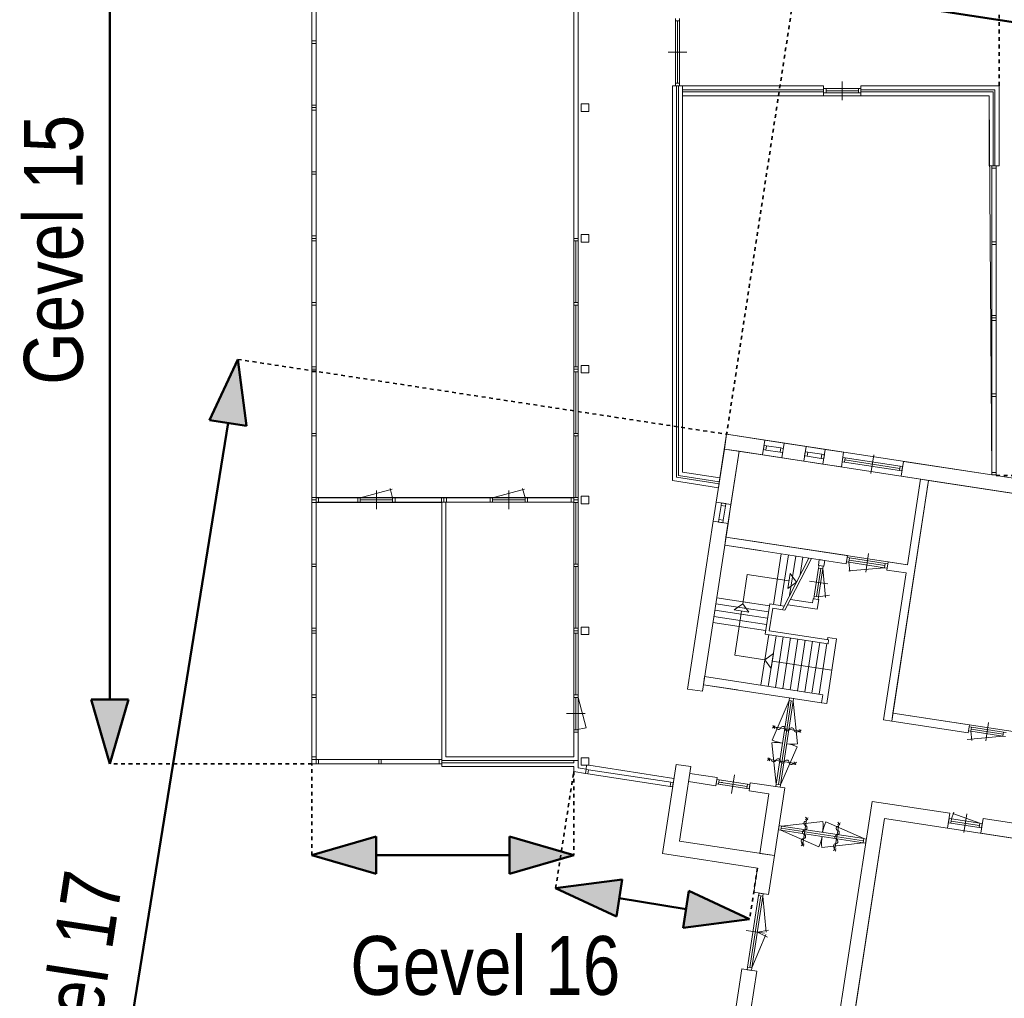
# Model space of a CAD drawing. Extents: x -59835 to 57885, y -767 to 224044.
# Tile 23 of 51: x 10225 to 36572, y 42924 to 69111. Entities that reach past the tile are written whole.
import ezdxf

# ---------------------------------------------------------------- set-up
doc = ezdxf.new("R2010")
doc.units = 0
doc.header["$MEASUREMENT"] = 0
doc.linetypes.add('DASHED', pattern=[200, 100, -100])
doc.layers.add('99 - SITUATIE', color=12, linetype='Continuous')

msp = doc.modelspace()

# ---------------------------------------------------------------- hatches: boundary and pattern name
at = {"layer": '99 - SITUATIE', "linetype": 'Continuous', "lineweight": 5}
for points in [[(16063, 60021.375), (15306.7051, 58395.4375), (16297.667, 58243.6562)], [(12635.4375, 49201.625), (13136.7197, 50923.3594), (12134.2012, 50923.2812)], [(18040.125, 46753), (19761.8555, 46251.7188), (19761.7828, 47254.2344)], [(25052.125, 46753), (23330.3945, 47254.2812), (23330.4668, 46251.7656)], [(24566.125, 45868.6875), (26190.4316, 45108.9062), (26344.3408, 46099.5469)], [(29757.0625, 45044.0625), (28132.7559, 45803.8438), (27978.8467, 44813.2031)]]:
    msp.add_hatch(color=7, dxfattribs=at).paths.add_polyline_path(points, flags=0)

# ---------------------------------------------------------------- linework, layer by layer
at = {"layer": '99 - SITUATIE', "color": 134, "linetype": 'DASHED', "lineweight": 35}
for points in [[(36432.125, 67344.4375), (36432.125, 120141.6875)], [(30969.375, 69946.25), (29141, 58017)], [(16063, 60021.375), (29141, 58017)], [(36354.5625, 56911.375), (48351.8125, 56911.375)], [(18040.125, 49201.625), (12635.4375, 49201.625)], [(18040.125, 46753), (18040.125, 49201.625)], [(24566.125, 45868.6875), (25052.125, 48995.375)], [(25052.125, 48995.375), (25052.125, 46753)], [(29965.875, 46406.25), (29757.0625, 45044.0625)]]:
    msp.add_lwpolyline(points, dxfattribs=at)
at = {"layer": '99 - SITUATIE', "color": 5, "linetype": 'Continuous', "lineweight": 5}
for points in [[(18154.125, 76648.625), (25052.125, 76648.625), (25052.125, 56325.625), (18154.125, 56325.625)], [(27962.125, 67074.4375), (36162.125, 67074.4375), (36240.125, 56931.4375), (29141, 58017), (28962.0625, 56849.5625), (27962.125, 57002.8125)], [(29475.75, 57561), (29124.125, 55266.875), (33977.5, 54523), (34329.125, 56817.1875)], [(34546.5625, 56783.8125), (39686.5, 55996.0625), (38732.125, 49768.75), (33592.125, 50556.5625)], [(18154.125, 56191.625), (21518.125, 56191.625), (21518.125, 49315.625), (18154.125, 49315.625)], [(21632.125, 49388.625), (25052.125, 49388.625), (25052.125, 56201.625), (21632.125, 56201.625)], [(33366.125, 47738.25), (40576.25, 46633.1875), (39191.5, 37598.1875), (31981.375, 38703.3125)]]:
    msp.add_lwpolyline(points, close=True, dxfattribs=at)
at = {"layer": '99 - SITUATIE', "color": 12, "linetype": 'Continuous', "lineweight": 50}
for points in [[(12635.4375, 50923.3125), (12635.4375, 74926.9375)], [(50983.9375, 66878.6875), (32671.1875, 69685.375)], [(16063, 60021.375), (15306.7051, 58395.4375)], [(16063, 60021.375), (16297.667, 58243.6562)], [(11373, 30872.375), (15802.1875, 58319.5625)], [(16297.667, 58243.6562), (15306.7041, 58395.4375)], [(12134.2012, 50923.2812), (13136.7197, 50923.3594)], [(12635.4375, 49201.625), (12134.2012, 50923.2812)], [(12635.4375, 49201.625), (13136.7197, 50923.3594)], [(18040.125, 46753), (19761.7828, 47254.2344)], [(19761.7828, 47254.2344), (19761.8555, 46251.7188)], [(25052.125, 46753), (23330.3945, 47254.2812)], [(23330.4668, 46251.7656), (23330.3945, 47254.2812)], [(18040.125, 46753), (19761.8555, 46251.7188)], [(19761.8125, 46753), (23330.4375, 46753)], [(25052.125, 46753), (23330.4668, 46251.7656)], [(24566.125, 45868.6875), (26344.3408, 46099.5469)], [(24566.125, 45868.6875), (26190.4316, 45108.9062)], [(26344.3408, 46099.5469), (26190.4316, 45108.9062)], [(26267.375, 45604.25), (28055.8125, 45308.5)], [(27978.8467, 44813.2031), (28132.7549, 45803.8438)], [(29757.0625, 45044.0625), (28132.7559, 45803.8438)], [(29757.0625, 45044.0625), (27978.8467, 44813.2031)]]:
    msp.add_lwpolyline(points, dxfattribs=at)
at = {"layer": '99 - SITUATIE', "color": 5, "linetype": 'Continuous', "lineweight": 5}
for points in [[(25052.125, 63258.625), (25052.125, 70358.625)], [(25166.125, 70358.625), (25166.125, 63258.625)], [(18040.125, 68542.125), (18040.125, 70191.625)], [(18154.125, 70191.625), (18154.125, 68542.125)], [(27770.625, 69144.4375), (27770.625, 69077.4375)], [(27770.625, 67411.4375), (27770.625, 69077.4375)], [(27884.625, 69077.4375), (27770.625, 69077.4375)], [(27827.625, 67411.4375), (27827.625, 69077.4375)], [(27884.625, 69077.4375), (27884.625, 69144.4375)], [(27884.625, 67411.4375), (27884.625, 69077.4375)], [(18040.125, 68542.125), (18040.125, 68475.125)], [(18154.125, 68542.125), (18040.125, 68542.125)], [(18154.125, 68475.125), (18154.125, 68542.125)], [(18040.125, 66825.625), (18040.125, 68475.125)], [(18154.125, 68475.125), (18040.125, 68475.125)], [(18154.125, 68475.125), (18154.125, 66825.625)], [(27577.625, 68244.4375), (28077.625, 68244.4375)], [(32234.125, 66959.4375), (32234.125, 67459.4375)], [(27692.125, 67344.4375), (27802.125, 67344.4375)], [(27692.125, 56776.125), (27692.125, 67344.4375)], [(27770.625, 67411.4375), (27770.625, 67344.4375)], [(27884.625, 67411.4375), (27770.625, 67411.4375)], [(27884.625, 67344.4375), (27770.625, 67344.4375)], [(27802.125, 67344.4375), (27802.125, 56868.5)], [(27852.125, 67344.4375), (27962.125, 67344.4375)], [(27852.125, 56910.4375), (27852.125, 67344.4375)], [(27884.625, 67344.4375), (27884.625, 67411.4375)], [(27962.125, 67344.4375), (31734.125, 67344.4375)], [(27962.125, 67234.4375), (27962.125, 67344.4375)], [(27962.125, 67344.4375), (27962.125, 57002.8125)], [(31734.125, 67234.4375), (27962.125, 67234.4375)], [(27962.125, 67184.4375), (27962.125, 67074.4375)], [(31734.125, 67184.4375), (27962.125, 67184.4375)], [(31734.125, 67344.4375), (31734.125, 67234.4375)], [(31801.125, 67266.4375), (31734.125, 67266.4375)], [(31734.125, 67266.4375), (31734.125, 67152.4375)], [(31734.125, 67074.4375), (31734.125, 67184.4375)], [(32667.125, 67266.4375), (31801.125, 67266.4375)], [(31801.125, 67266.4375), (31801.125, 67152.4375)], [(32667.125, 67209.4375), (31801.125, 67209.4375)], [(32734.125, 67266.4375), (32667.125, 67266.4375)], [(32667.125, 67266.4375), (32667.125, 67152.4375)], [(36432.125, 67344.4375), (32734.125, 67344.4375)], [(32734.125, 67344.4375), (32734.125, 67234.4375)], [(32734.125, 67266.4375), (32734.125, 67152.4375)], [(32734.125, 67234.4375), (36322.125, 67234.4375)], [(36272.125, 67184.4375), (32734.125, 67184.4375)], [(32734.125, 67184.4375), (32734.125, 67074.4375)], [(36272.125, 65201.9375), (36272.125, 67184.4375)], [(36322.125, 67234.4375), (36322.125, 65201.9375)], [(36432.125, 65201.9375), (36432.125, 67344.4375)], [(27962.125, 67074.4375), (31734.125, 67074.4375)], [(31734.125, 67152.4375), (31801.125, 67152.4375)], [(32667.125, 67152.4375), (31801.125, 67152.4375)], [(32667.125, 67152.4375), (32734.125, 67152.4375)], [(32734.125, 67074.4375), (36162.125, 67074.4375)], [(36162.125, 67074.4375), (36162.125, 65201.9375)], [(18040.125, 66825.625), (18040.125, 66758.625)], [(18154.125, 66825.625), (18040.125, 66825.625)], [(18040.125, 66758.625), (18040.125, 66691.625)], [(18154.125, 66758.625), (18040.125, 66758.625)], [(18040.125, 65042.125), (18040.125, 66691.625)], [(18154.125, 66691.625), (18040.125, 66691.625)], [(18154.125, 66758.625), (18154.125, 66825.625)], [(18154.125, 66691.625), (18154.125, 66758.625)], [(18154.125, 66691.625), (18154.125, 65042.125)], [(25452.125, 66858.625), (25252.125, 66858.625)], [(25252.125, 66858.625), (25252.125, 66658.625)], [(25252.125, 66658.625), (25452.125, 66658.625)], [(25452.125, 66658.625), (25452.125, 66858.625)], [(36162.125, 65201.9375), (36272.125, 65201.9375)], [(36240.125, 65201.9375), (36240.125, 65134.9375)], [(36354.125, 65201.9375), (36240.125, 65201.9375)], [(36240.125, 65134.9375), (36240.125, 63166.625)], [(36354.125, 65134.9375), (36240.125, 65134.9375)], [(36322.125, 65201.9375), (36432.125, 65201.9375)], [(36354.125, 65134.9375), (36354.125, 65201.9375)], [(36354.125, 65134.9375), (36354.125, 63166.625)], [(18040.125, 65042.125), (18040.125, 64975.125)], [(18154.125, 65042.125), (18040.125, 65042.125)], [(18040.125, 63325.625), (18040.125, 64975.125)], [(18154.125, 64975.125), (18040.125, 64975.125)], [(18154.125, 64975.125), (18154.125, 65042.125)], [(18154.125, 64975.125), (18154.125, 63325.625)], [(18040.125, 63325.625), (18040.125, 63258.625)], [(18154.125, 63325.625), (18040.125, 63325.625)], [(18040.125, 63258.625), (18040.125, 63191.625)], [(18154.125, 63258.625), (18040.125, 63258.625)], [(18154.125, 63258.625), (18154.125, 63325.625)], [(18154.125, 63191.625), (18154.125, 63258.625)], [(25166.125, 63258.625), (25052.125, 63258.625)], [(25052.125, 63258.625), (25052.125, 63191.625)], [(25166.125, 63191.625), (25166.125, 63258.625)], [(25452.125, 63358.625), (25252.125, 63358.625)], [(25252.125, 63358.625), (25252.125, 63158.625)], [(25452.125, 63158.625), (25452.125, 63358.625)], [(18040.125, 61542.125), (18040.125, 63191.625)], [(18154.125, 63191.625), (18040.125, 63191.625)], [(18154.125, 63191.625), (18154.125, 61542.125)], [(25052.125, 61542.125), (25052.125, 63191.625)], [(25166.125, 63191.625), (25052.125, 63191.625)], [(25109.125, 63191.625), (25109.125, 61542.125)], [(25166.125, 63191.625), (25166.125, 61542.125)], [(25252.125, 63158.625), (25452.125, 63158.625)], [(36240.125, 63166.625), (36240.125, 63099.625)], [(36354.125, 63166.625), (36240.125, 63166.625)], [(36240.125, 63099.625), (36240.125, 61198.3125)], [(36354.125, 63099.625), (36240.125, 63099.625)], [(36354.125, 63099.625), (36354.125, 63166.625)], [(36354.125, 63099.625), (36354.125, 61198.3125)], [(18040.125, 61542.125), (18040.125, 61475.125)], [(18154.125, 61542.125), (18040.125, 61542.125)], [(18040.125, 59825.625), (18040.125, 61475.125)], [(18154.125, 61475.125), (18040.125, 61475.125)], [(18154.125, 61475.125), (18154.125, 61542.125)], [(18154.125, 61475.125), (18154.125, 59825.625)], [(25052.125, 61542.125), (25052.125, 61475.125)], [(25166.125, 61542.125), (25052.125, 61542.125)], [(25052.125, 61475.125), (25052.125, 59825.625)], [(25166.125, 61475.125), (25052.125, 61475.125)], [(25109.125, 61475.125), (25109.125, 59825.625)], [(25166.125, 61475.125), (25166.125, 61542.125)], [(25166.125, 61475.125), (25166.125, 59825.625)], [(36240.125, 61198.3125), (36240.125, 61131.3125)], [(36354.125, 61198.3125), (36240.125, 61198.3125)], [(36354.125, 61131.3125), (36240.125, 61131.3125)], [(36240.125, 61131.3125), (36240.125, 61064.3125)], [(36354.125, 61131.3125), (36354.125, 61198.3125)], [(36354.125, 61064.3125), (36354.125, 61131.3125)], [(36240.125, 61064.3125), (36240.125, 59096)], [(36354.125, 61064.3125), (36240.125, 61064.3125)], [(36354.125, 61064.3125), (36354.125, 59096)], [(18040.125, 59825.625), (18040.125, 59758.625)], [(18154.125, 59825.625), (18040.125, 59825.625)], [(18154.125, 59758.625), (18154.125, 59825.625)], [(25052.125, 59825.625), (25052.125, 59758.625)], [(25166.125, 59825.625), (25052.125, 59825.625)], [(25166.125, 59758.625), (25166.125, 59825.625)], [(25452.125, 59858.625), (25252.125, 59858.625)], [(25252.125, 59858.625), (25252.125, 59658.625)], [(25452.125, 59658.625), (25452.125, 59858.625)], [(18040.125, 59758.625), (18040.125, 59691.625)], [(18154.125, 59758.625), (18040.125, 59758.625)], [(18040.125, 58042.125), (18040.125, 59691.625)], [(18154.125, 59691.625), (18040.125, 59691.625)], [(18154.125, 59691.625), (18154.125, 59758.625)], [(18154.125, 59691.625), (18154.125, 58042.125)], [(25052.125, 59758.625), (25052.125, 59691.625)], [(25166.125, 59758.625), (25052.125, 59758.625)], [(25052.125, 58042.125), (25052.125, 59691.625)], [(25166.125, 59691.625), (25052.125, 59691.625)], [(25109.125, 59691.625), (25109.125, 58042.125)], [(25166.125, 59691.625), (25166.125, 59758.625)], [(25166.125, 59691.625), (25166.125, 58042.125)], [(25252.125, 59658.625), (25452.125, 59658.625)], [(36240.125, 59096), (36240.125, 59029)], [(36354.125, 59096), (36240.125, 59096)], [(36240.125, 59029), (36240.125, 56998.4375)], [(36354.125, 59029), (36240.125, 59029)], [(36354.125, 59029), (36354.125, 59096)], [(36354.125, 59029), (36354.125, 56998.4375)], [(18040.125, 58042.125), (18040.125, 57975.125)], [(18154.125, 58042.125), (18040.125, 58042.125)], [(18040.125, 56325.625), (18040.125, 57975.125)], [(18154.125, 57975.125), (18040.125, 57975.125)], [(18154.125, 57975.125), (18154.125, 58042.125)], [(18154.125, 57975.125), (18154.125, 56325.625)], [(25052.125, 58042.125), (25052.125, 57975.125)], [(25166.125, 58042.125), (25052.125, 58042.125)], [(25052.125, 56325.625), (25052.125, 57975.125)], [(25166.125, 57975.125), (25052.125, 57975.125)], [(25109.125, 57975.125), (25109.125, 56325.625)], [(25166.125, 57975.125), (25166.125, 58042.125)], [(25166.125, 57975.125), (25166.125, 56325.625)], [(29080.375, 57621.625), (29141, 58017)], [(29141, 58017), (30165.875, 57859.9375)], [(30165.875, 57859.9375), (30105.3125, 57464.5625)], [(30144.25, 57718.5625), (30127, 57605.875)], [(30210.5, 57708.4375), (30144.25, 57718.5625)], [(30679.875, 57781.125), (30165.875, 57859.9375)], [(30210.5, 57708.4375), (30193.1875, 57595.75)], [(30592, 57649.9375), (30210.5, 57708.4375)], [(30679.875, 57781.125), (30619.3125, 57385.75)], [(31266, 57691.3125), (30679.875, 57781.125)], [(28862.875, 56202.25), (29080.375, 57621.625)], [(29080.375, 57621.625), (29475.75, 57561)], [(30105.3125, 57464.5625), (29080.375, 57621.625)], [(29475.75, 57561), (29258.25, 56141.625)], [(30619.3125, 57385.75), (30105.3125, 57464.5625)], [(30127, 57605.875), (30193.1875, 57595.75)], [(30574.75, 57537.25), (30193.1875, 57595.75)], [(30592, 57649.9375), (30574.75, 57537.25)], [(30574.75, 57537.25), (30641, 57527.125)], [(30658.25, 57639.8125), (30592, 57649.9375)], [(30658.25, 57639.8125), (30641, 57527.125)], [(31205.375, 57295.9375), (31266, 57691.3125)], [(31244.375, 57549.9375), (31227.0625, 57437.25)], [(31227.0625, 57437.25), (31293.25, 57427.125)], [(31310.5625, 57539.8125), (31244.375, 57549.9375)], [(31780, 57612.5), (31266, 57691.3125)], [(31310.5625, 57539.8125), (31293.25, 57427.125)], [(31692.125, 57481.3125), (31310.5625, 57539.8125)], [(31692.125, 57481.3125), (31674.875, 57368.625)], [(31758.3125, 57471.1875), (31692.125, 57481.3125)], [(31780, 57612.5), (31719.375, 57217.125)], [(31758.3125, 57471.1875), (31741.0625, 57358.5)], [(32271.625, 57537.1875), (31780, 57612.5)], [(32211.0625, 57141.8125), (32271.625, 57537.1875)], [(33002.5, 56969.875), (33078.25, 57464.125)], [(36240.125, 57547.9375), (36240.125, 56998.4375)], [(36354.125, 57547.9375), (36354.125, 56998.4375)], [(30619.3125, 57385.75), (31205.375, 57295.9375)], [(31719.375, 57217.125), (31205.375, 57295.9375)], [(31674.875, 57368.625), (31293.25, 57427.125)], [(31674.875, 57368.625), (31741.0625, 57358.5)], [(31719.375, 57217.125), (32211.0625, 57141.8125)], [(32250, 57395.8125), (32232.75, 57283.125)], [(32232.75, 57283.125), (32298.9375, 57273)], [(32316.25, 57385.6875), (32250, 57395.8125)], [(32316.25, 57385.6875), (32298.9375, 57273)], [(33764.5625, 57048.375), (32298.9375, 57273)], [(33773.1875, 57104.6875), (32307.5625, 57329.3125)], [(33781.8125, 57161.0625), (32316.25, 57385.6875)], [(33869.75, 57292.25), (33809.125, 56896.875)], [(36240.125, 56931.4375), (33869.75, 57292.25)], [(28945.375, 56740.8125), (27852.125, 56910.4375)], [(27962.125, 57002.8125), (28962.0625, 56849.5625)], [(33781.8125, 57161.0625), (33764.5625, 57048.375)], [(33764.5625, 57048.375), (33830.75, 57038.1875)], [(33848, 57150.875), (33781.8125, 57161.0625)], [(33848, 57150.875), (33830.75, 57038.1875)], [(36240.125, 56998.4375), (36240.125, 56931.4375)], [(36354.125, 56998.4375), (36240.125, 56998.4375)], [(36354.125, 56931.4375), (36240.125, 56931.4375)], [(36354.125, 56931.4375), (36354.125, 56998.4375)], [(36354.5625, 56911.375), (36354.125, 56931.4375)], [(37434.875, 56745.8125), (36354.5625, 56911.375)], [(28921.125, 56582.6875), (27692.125, 56776.125)], [(27802.125, 56868.5), (28937.8125, 56691.4375)], [(28937.8125, 56691.4375), (28921.125, 56582.6875)], [(28962.0625, 56849.5625), (28945.375, 56740.8125)], [(33558.75, 50339.0625), (34546.5625, 56783.8125)], [(33809.125, 56896.875), (37374.3125, 56350.4375)], [(34329.125, 56817.1875), (33977.5, 54523)], [(34329.125, 56817.1875), (34293.8125, 56587.0625)], [(34546.5625, 56783.8125), (34329.125, 56817.1875)], [(34511.3125, 56553.8125), (34546.5625, 56783.8125)], [(19336.625, 56315.625), (20192, 56544.8125)], [(19769.625, 56008.625), (19769.625, 56508.625)], [(20202.625, 56315.625), (20136.75, 56561.6875)], [(22880.625, 56315.625), (23736, 56544.8125)], [(23313.625, 56008.625), (23313.625, 56508.625)], [(23746.625, 56315.625), (23680.75, 56561.6875)], [(18040.125, 56325.625), (18040.125, 56258.625)], [(18154.125, 56325.625), (18040.125, 56325.625)], [(18040.125, 56258.625), (18040.125, 56191.625)], [(18154.125, 56258.625), (18040.125, 56258.625)], [(18040.125, 54542.125), (18040.125, 56191.625)], [(18154.125, 56191.625), (18040.125, 56191.625)], [(18154.125, 56258.625), (18154.125, 56325.625)], [(19269.625, 56315.625), (18154.125, 56315.625)], [(18221.125, 56315.625), (18154.125, 56315.625)], [(18154.125, 56315.625), (18154.125, 56201.625)], [(18154.125, 56191.625), (18154.125, 56258.625)], [(19269.625, 56201.625), (18154.125, 56201.625)], [(18154.125, 56201.625), (18221.125, 56201.625)], [(18154.125, 56191.625), (18154.125, 54542.125)], [(18221.125, 56315.625), (18221.125, 56201.625)], [(19336.625, 56315.625), (19269.625, 56315.625)], [(19269.625, 56315.625), (19269.625, 56201.625)], [(19269.625, 56201.625), (19336.625, 56201.625)], [(20202.625, 56315.625), (19336.625, 56315.625)], [(19336.625, 56315.625), (19336.625, 56201.625)], [(20202.625, 56258.625), (19336.625, 56258.625)], [(20202.625, 56201.625), (19336.625, 56201.625)], [(20269.625, 56315.625), (20202.625, 56315.625)], [(20202.625, 56315.625), (20202.625, 56201.625)], [(20202.625, 56201.625), (20269.625, 56201.625)], [(21508.125, 56315.625), (20269.625, 56315.625)], [(20269.625, 56315.625), (20269.625, 56201.625)], [(21508.125, 56201.625), (20269.625, 56201.625)], [(21575.125, 56315.625), (21508.125, 56315.625)], [(21508.125, 56315.625), (21508.125, 56201.625)], [(21508.125, 56201.625), (21575.125, 56201.625)], [(21518.125, 56201.625), (21518.125, 49388.625)], [(21632.125, 56201.625), (21518.125, 56201.625)], [(21642.125, 56315.625), (21575.125, 56315.625)], [(21575.125, 56315.625), (21575.125, 56201.625)], [(21575.125, 56201.625), (21642.125, 56201.625)], [(22813.625, 56201.625), (21632.125, 56201.625)], [(21632.125, 49388.625), (21632.125, 56201.625)], [(22813.625, 56315.625), (21642.125, 56315.625)], [(21642.125, 56315.625), (21642.125, 56201.625)], [(22880.625, 56315.625), (22813.625, 56315.625)], [(22813.625, 56315.625), (22813.625, 56201.625)], [(22813.625, 56201.625), (22880.625, 56201.625)], [(23746.625, 56315.625), (22880.625, 56315.625)], [(22880.625, 56315.625), (22880.625, 56201.625)], [(23746.625, 56258.625), (22880.625, 56258.625)], [(23746.625, 56201.625), (22880.625, 56201.625)], [(23813.625, 56315.625), (23746.625, 56315.625)], [(23746.625, 56315.625), (23746.625, 56201.625)], [(23746.625, 56201.625), (23813.625, 56201.625)], [(24985.125, 56315.625), (23813.625, 56315.625)], [(23813.625, 56315.625), (23813.625, 56201.625)], [(24985.125, 56201.625), (23813.625, 56201.625)], [(25052.125, 56315.625), (24985.125, 56315.625)], [(24985.125, 56315.625), (24985.125, 56201.625)], [(24985.125, 56201.625), (25052.125, 56201.625)], [(25052.125, 56325.625), (25052.125, 56258.625)], [(25166.125, 56325.625), (25052.125, 56325.625)], [(25052.125, 56315.625), (25052.125, 56201.625)], [(25166.125, 56258.625), (25052.125, 56258.625)], [(25052.125, 56258.625), (25052.125, 56191.625)], [(25052.125, 54542.125), (25052.125, 56191.625)], [(25166.125, 56191.625), (25052.125, 56191.625)], [(25109.125, 56191.625), (25109.125, 54542.125)], [(25166.125, 56258.625), (25166.125, 56325.625)], [(25166.125, 56191.625), (25166.125, 56258.625)], [(25166.125, 56191.625), (25166.125, 54542.125)], [(25452.125, 56358.625), (25252.125, 56358.625)], [(25252.125, 56358.625), (25252.125, 56158.625)], [(25252.125, 56158.625), (25452.125, 56158.625)], [(25452.125, 56158.625), (25452.125, 56358.625)], [(28862.875, 56202.25), (28784.0625, 55688.25)], [(29258.25, 56141.625), (28862.875, 56202.25)], [(29004.1875, 56180.5625), (28994, 56114.3125)], [(29116.875, 56163.3125), (29004.1875, 56180.5625)], [(29106.75, 56097.0625), (29116.875, 56163.3125)], [(29258.25, 56141.625), (29179.4375, 55627.625)], [(28994, 56114.3125), (28935.5625, 55732.8125)], [(29106.75, 56097.0625), (28994, 56114.3125)], [(29106.75, 56097.0625), (29048.25, 55715.5)], [(28096.25, 51200.5), (28784.0625, 55688.25)], [(29179.4375, 55627.625), (28491.625, 51139.875)], [(28784.0625, 55688.25), (29179.4375, 55627.625)], [(28935.5625, 55732.8125), (28925.375, 55666.5625)], [(29038.125, 55649.3125), (28925.375, 55666.5625)], [(29048.25, 55715.5), (28935.5625, 55732.8125)], [(29038.125, 55649.3125), (29048.25, 55715.5)], [(29124.125, 55266.875), (29090.8125, 55049.4375)], [(30081.625, 55120.125), (29124.125, 55266.875)], [(32374, 54768.8125), (29124.125, 55266.875)], [(29090.8125, 55049.4375), (30046.125, 54903)], [(29090.8125, 55049.4375), (32340.6875, 54551.3125)], [(30392.125, 53462.6875), (30599.8125, 54818.125)], [(32863.125, 54329.625), (32938.875, 54823.8125)], [(18040.125, 54542.125), (18040.125, 54475.125)], [(18154.125, 54542.125), (18040.125, 54542.125)], [(18154.125, 54475.125), (18154.125, 54542.125)], [(25052.125, 54542.125), (25052.125, 54475.125)], [(25166.125, 54542.125), (25052.125, 54542.125)], [(25166.125, 54475.125), (25166.125, 54542.125)], [(30586.875, 53432.875), (30794.625, 54788.3125)], [(30633.5, 53324.5625), (31341.625, 54704.4375)], [(30703.125, 53313.875), (31411.125, 54693.8125)], [(30827.625, 53702.75), (30989.4375, 54758.4375)], [(31111.875, 54256.8125), (31184.25, 54728.5625)], [(31596, 54507.0625), (31619.75, 54661.8125)], [(31619.75, 54661.8125), (31768, 54639.0625)], [(31768, 54639.0625), (31744.3125, 54484.375)], [(32340.6875, 54551.3125), (32374, 54768.8125)], [(32366, 54716.375), (32348.75, 54603.6875)], [(32348.75, 54603.6875), (32414.9375, 54593.5625)], [(32432.25, 54706.25), (32366, 54716.375)], [(32432.25, 54706.25), (32414.9375, 54593.5625)], [(33369.75, 54447.1875), (32414.9375, 54593.5625)], [(32414.9375, 54593.5625), (32437, 54341.1875)], [(33378.4375, 54503.5625), (32423.625, 54649.875)], [(33387.0625, 54559.875), (32432.25, 54706.25)], [(33387.0625, 54559.875), (33369.75, 54447.1875)], [(33453.25, 54549.75), (33387.0625, 54559.875)], [(33461.3125, 54602.125), (33428, 54384.6875)], [(33453.25, 54549.75), (33436, 54437.0625)], [(33977.5, 54523), (33461.3125, 54602.125)], [(18040.125, 52825.625), (18040.125, 54475.125)], [(18154.125, 54475.125), (18040.125, 54475.125)], [(18154.125, 54475.125), (18154.125, 52825.625)], [(25052.125, 52825.625), (25052.125, 54475.125)], [(25166.125, 54475.125), (25052.125, 54475.125)], [(25109.125, 54475.125), (25109.125, 52825.625)], [(25166.125, 54475.125), (25166.125, 52825.625)], [(30781.75, 53894.3125), (30842.375, 54289.6875)], [(30842.375, 54289.6875), (31009.75, 54061.6875)], [(31603.6875, 54438.125), (31487.625, 53680.9375)], [(31660, 54429.5), (31544, 53672.3125)], [(31744.3125, 54484.375), (31596, 54507.0625)], [(31716.375, 54420.875), (31600.3125, 53663.6875)], [(31613.875, 54504.375), (31603.6875, 54438.125)], [(31716.375, 54420.875), (31603.6875, 54438.125)], [(31726.5, 54487.0625), (31613.875, 54504.375)], [(31716.375, 54420.875), (31726.5, 54487.0625)], [(31716.375, 54420.875), (31783.875, 53649.5)], [(33369.75, 54447.1875), (32413.75, 54363.5625)], [(33944.125, 54305.5625), (33341.3125, 50372.4375)], [(33369.75, 54447.1875), (33436, 54437.0625)], [(33428, 54384.6875), (33944.125, 54305.5625)], [(29692, 54263.625), (29572.375, 53483.25)], [(29935.5625, 54226.3125), (29692, 54263.625)], [(30812.125, 54091.9375), (29692, 54263.625)], [(31009.75, 54061.6875), (30781.75, 53894.3125)], [(31354.875, 54088.8125), (31849.125, 54013.0625)], [(29816.75, 53499.5625), (28875.375, 53643.8125)], [(30285.5, 53427.6875), (28875.375, 53643.8125)], [(30848.25, 53596.8125), (31442.5625, 53505.75)], [(31442.5625, 53505.75), (31459.6875, 53617.4375)], [(31459.6875, 53617.4375), (31608, 53594.75)], [(31487.625, 53680.9375), (31477.5, 53614.75)], [(31590.125, 53597.4375), (31477.5, 53614.75)], [(31600.3125, 53663.6875), (31487.625, 53680.9375)], [(31608, 53594.75), (31568.125, 53334.75)], [(31590.125, 53597.4375), (31600.3125, 53663.6875)], [(31600.3125, 53663.6875), (31894.5625, 53715.5625)], [(29762.5, 53167.5625), (28824.375, 53311.3125)], [(30234.625, 53095.1875), (28824.375, 53311.3125)], [(29789.625, 53333.5625), (28849.875, 53477.5625)], [(30260.0625, 53261.4375), (28849.875, 53477.5625)], [(29344.4375, 53315.8125), (29572.375, 53483.25)], [(29739.8125, 53255.25), (29344.4375, 53315.8125)], [(29542.125, 53285.5625), (29360.75, 52102.25)], [(29572.375, 53483.25), (29739.8125, 53255.25)], [(30293.25, 53477.875), (30169.75, 52671.875)], [(30283.75, 52755.5625), (30376.9375, 53363.875)], [(30681.625, 53418.3125), (30293.25, 53477.875)], [(30376.9375, 53363.875), (30703.125, 53313.875)], [(31568.125, 53334.75), (30776.125, 53456.125)], [(29708.25, 52835.5625), (28773.5, 52978.8125)], [(30183.625, 52762.6875), (28773.5, 52978.8125)], [(29735.375, 53001.5625), (28798.9375, 53145.0625)], [(30209.125, 52928.9375), (28798.9375, 53145.0625)], [(18040.125, 52825.625), (18040.125, 52758.625)], [(18154.125, 52825.625), (18040.125, 52825.625)], [(18040.125, 52758.625), (18040.125, 52691.625)], [(18154.125, 52758.625), (18040.125, 52758.625)], [(18154.125, 52758.625), (18154.125, 52825.625)], [(18154.125, 52691.625), (18154.125, 52758.625)], [(25052.125, 52825.625), (25052.125, 52758.625)], [(25166.125, 52825.625), (25052.125, 52825.625)], [(25166.125, 52758.625), (25052.125, 52758.625)], [(25052.125, 52758.625), (25052.125, 52691.625)], [(25166.125, 52758.625), (25166.125, 52825.625)], [(25166.125, 52691.625), (25166.125, 52758.625)], [(25452.125, 52858.625), (25252.125, 52858.625)], [(25252.125, 52858.625), (25252.125, 52658.625)], [(25452.125, 52658.625), (25452.125, 52858.625)], [(31869.3125, 52512.5625), (30283.75, 52755.5625)], [(18040.125, 51042.125), (18040.125, 52691.625)], [(18154.125, 52691.625), (18040.125, 52691.625)], [(18154.125, 52691.625), (18154.125, 51042.125)], [(25052.125, 51042.125), (25052.125, 52691.625)], [(25166.125, 52691.625), (25052.125, 52691.625)], [(25109.125, 52691.625), (25109.125, 51042.125)], [(25166.125, 52691.625), (25166.125, 51042.125)], [(25252.125, 52658.625), (25452.125, 52658.625)], [(30060.8125, 51301.3125), (30268.5625, 52656.75)], [(30169.75, 52671.875), (31854.125, 52413.75)], [(30255.625, 51271.4375), (30463.375, 52626.875)], [(30450.375, 51241.625), (30658.125, 52597.0625)], [(30645.25, 51211.75), (30852.9375, 52567.1875)], [(30840, 51181.875), (31047.75, 52537.3125)], [(31034.8125, 51152.0625), (31242.5625, 52507.4375)], [(31229.625, 51122.1875), (31437.375, 52477.625)], [(31424.375, 51092.3125), (31632.125, 52447.75)], [(31818.875, 50809.3125), (32084.375, 52541.75)], [(31851.375, 52577.4375), (31842.125, 52516.75)], [(32084.375, 52541.75), (31851.375, 52577.4375)], [(31854.125, 52413.75), (31869.3125, 52512.5625)], [(31619.1875, 51062.4375), (31826.9375, 52417.875)], [(29360.75, 52102.25), (29582.75, 52068.1875)], [(29360.75, 52102.25), (30164.6875, 51979.0625)], [(30164.6875, 51979.0625), (30392.6875, 52146.4375)], [(30332.0625, 51751.0625), (30164.6875, 51979.0625)], [(30392.6875, 52146.4375), (30332.0625, 51751.0625)], [(30362.375, 51948.75), (31956.0625, 51704.4375)], [(28518.5, 51315.125), (28551.8125, 51532.625)], [(28551.8125, 51532.625), (29472.1875, 51391.5625)], [(28551.8125, 51532.625), (31712.5625, 51048.1875)], [(28491.625, 51139.875), (28096.25, 51200.5)], [(29436.6875, 51174.4375), (28518.5, 51315.125)], [(31679.25, 50830.6875), (28518.5, 51315.125)], [(18040.125, 51042.125), (18040.125, 50975.125)], [(18154.125, 51042.125), (18040.125, 51042.125)], [(18040.125, 49315.625), (18040.125, 50975.125)], [(18154.125, 50975.125), (18040.125, 50975.125)], [(18154.125, 50975.125), (18154.125, 51042.125)], [(18154.125, 50975.125), (18154.125, 49315.625)], [(25052.125, 51042.125), (25052.125, 50975.125)], [(25166.125, 51042.125), (25052.125, 51042.125)], [(25052.125, 50109.125), (25052.125, 50975.125)], [(25166.125, 50975.125), (25052.125, 50975.125)], [(25109.125, 50975.125), (25109.125, 50109.125)], [(25166.125, 50975.125), (25166.125, 51042.125)], [(25166.125, 50975.125), (25166.125, 50109.125)], [(25166.125, 50975.125), (25382.9375, 50166)], [(30813.375, 50895.625), (30359.5625, 49835.5)], [(30813.375, 50895.625), (30469.875, 48654.625)], [(30869.75, 50887), (30526.25, 48645.9375)], [(30926.0625, 50878.375), (30582.625, 48637.3125)], [(30823.5, 50961.875), (30813.375, 50895.625)], [(30813.375, 50895.625), (30926.0625, 50878.375)], [(30823.5, 50961.875), (30936.25, 50944.5625)], [(30926.0625, 50878.375), (30936.25, 50944.5625)], [(30926.0625, 50878.375), (31041.5, 49730.9375)], [(31712.5625, 51048.1875), (31679.25, 50830.6875)], [(31679.25, 50830.6875), (31818.875, 50809.3125)], [(24859.125, 50542.125), (25359.125, 50542.125)], [(33341.3125, 50372.4375), (33558.75, 50339.0625)], [(33592.125, 50556.5625), (33558.75, 50339.0625)], [(33558.75, 50339.0625), (35603.5, 50025.6875)], [(35636.875, 50243.125), (33592.125, 50556.5625)], [(25052.125, 50109.125), (25052.125, 50042.125)], [(25166.125, 50109.125), (25052.125, 50109.125)], [(25382.9375, 50166), (25109.125, 50109.125)], [(25166.125, 50042.125), (25166.125, 50109.125)], [(30369.25, 50156.3125), (30439.5, 50218.4375)], [(30380.125, 50227.5), (30428.5625, 50147.25)], [(31074.5, 50084.625), (30434, 50182.8125)], [(31139.3125, 50111.125), (31069.125, 50049.0625)], [(31128.375, 50040), (31080, 50120.25)], [(35603.5, 50025.6875), (35636.875, 50243.125)], [(35628.875, 50190.75), (35611.5625, 50078.0625)], [(35611.5625, 50078.0625), (35677.75, 50067.9375)], [(35695.0625, 50180.625), (35628.875, 50190.75)], [(35695.0625, 50180.625), (35677.75, 50067.9375)], [(36533.8125, 49936.75), (35677.75, 50067.9375)], [(35680.125, 50074.25), (35702.1875, 49821.875)], [(36542.4375, 49993.0625), (35686.4375, 50124.25)], [(36551.0625, 50049.4375), (35695.0625, 50180.625)], [(36076.5625, 49811.5625), (36152.3125, 50305.8125)], [(25052.125, 50042.125), (25052.125, 49388.625)], [(25166.125, 50042.125), (25052.125, 50042.125)], [(25166.125, 49288.625), (25166.125, 50042.125)], [(36533.8125, 49936.75), (35577.75, 49853.0625)], [(36551.0625, 50049.4375), (36533.8125, 49936.75)], [(36533.8125, 49936.75), (36600, 49926.5625)], [(36617.25, 50039.25), (36551.0625, 50049.4375)], [(30469.875, 48654.625), (30348.125, 49760.5625)], [(30582.625, 48637.3125), (31030.0625, 49656)], [(18040.125, 49382.625), (18154.125, 49382.625)], [(18040.125, 49315.625), (18154.125, 49315.625)], [(18040.125, 49315.625), (18040.125, 49201.625)], [(19831.625, 49315.625), (18098.125, 49315.625)], [(18221.125, 49315.625), (18154.125, 49315.625)], [(18154.125, 49315.625), (18154.125, 49201.625)], [(18221.125, 49315.625), (18221.125, 49201.625)], [(19898.625, 49315.625), (19831.625, 49315.625)], [(19831.625, 49315.625), (19831.625, 49201.625)], [(21451.125, 49315.625), (19898.625, 49315.625)], [(19898.625, 49315.625), (19898.625, 49201.625)], [(21518.125, 49315.625), (21451.125, 49315.625)], [(21451.125, 49315.625), (21451.125, 49201.625)], [(21518.125, 49388.625), (21518.125, 49288.625)], [(21518.125, 49315.625), (21518.125, 49201.625)], [(21518.125, 49288.625), (25166.125, 49288.625)], [(25052.125, 49388.625), (21632.125, 49388.625)], [(25052.125, 49288.625), (25052.125, 49228.625)], [(25166.125, 49288.625), (25052.125, 49288.625)], [(25166.125, 49228.625), (25166.125, 49288.625)], [(25452.125, 49358.625), (25252.125, 49358.625)], [(25252.125, 49358.625), (25252.125, 49158.625)], [(25452.125, 49158.625), (25452.125, 49358.625)], [(30236.75, 49291.75), (30307, 49353.875)], [(30247.625, 49362.9375), (30296.0625, 49282.6875)], [(30942, 49220.0625), (30301.5, 49318.25)], [(18154.125, 49201.625), (18040.125, 49201.625)], [(19831.625, 49201.625), (18098.125, 49201.625)], [(18154.125, 49201.625), (18221.125, 49201.625)], [(19831.625, 49201.625), (19898.625, 49201.625)], [(21451.125, 49201.625), (19898.625, 49201.625)], [(21451.125, 49201.625), (21518.125, 49201.625)], [(21518.125, 49228.625), (21518.125, 49128.625)], [(25052.125, 49228.625), (21518.125, 49228.625)], [(21518.125, 49128.625), (25052.125, 49128.625)], [(25052.125, 49128.625), (25052.125, 48995.375)], [(25166.125, 49091.125), (25166.125, 49228.625)], [(25381.4375, 49051.8125), (25166.125, 49091.125)], [(25252.125, 49158.625), (25452.125, 49158.625)], [(25381.4375, 49051.8125), (25364.125, 48939.0625)], [(25364.375, 48940.5625), (25381.4375, 49051.8125)], [(25381.4375, 49051.8125), (25390.75, 49158.625)], [(25447.625, 49041.625), (25381.4375, 49051.8125)], [(25447.625, 49041.625), (25430.375, 48928.9375)], [(27712.625, 48697.6875), (25447.625, 49041.625)], [(25452.125, 49158.625), (27729.75, 48809.5625)], [(27421.1875, 46796.3125), (27787.125, 49184.0625)], [(27787.125, 49184.0625), (28182.5625, 49123.4375)], [(28182.5625, 49123.4375), (27877.1875, 47131.0625)], [(31006.75, 49246.5625), (30936.625, 49184.5)], [(30995.875, 49175.4375), (30947.5, 49255.6875)], [(25052.125, 48995.375), (25364.375, 48940.5625)], [(25364.125, 48939.0625), (25430.375, 48928.9375)], [(27695.375, 48585.0625), (25430.375, 48928.9375)], [(28121.375, 48724.1875), (28154.6875, 48941.6875)], [(28154.6875, 48941.6875), (28884.5, 48829.8125)], [(28884.5, 48829.8125), (28851.125, 48612.375)], [(28876.4375, 48777.4375), (28859.125, 48664.75)], [(28942.625, 48767.3125), (28876.4375, 48777.4375)], [(28942.625, 48767.3125), (28925.375, 48654.625)], [(29040.75, 48752.25), (28942.625, 48767.3125)], [(29699.8125, 48651.25), (28942.625, 48767.3125)], [(29274.75, 48405.8125), (29350.5, 48900.0625)], [(27646.625, 48709.3125), (27626.9375, 48597)], [(27626.9375, 48597), (27692.9375, 48585.4375)], [(27712.625, 48697.6875), (27646.625, 48709.3125)], [(27712.625, 48697.6875), (27692.9375, 48585.4375)], [(28851.125, 48612.375), (28121.375, 48724.1875)], [(28859.125, 48664.75), (28925.375, 48654.625)], [(29022.375, 48639.75), (28925.375, 48654.625)], [(29682.5, 48538.5625), (28925.375, 48654.625)], [(29031.5625, 48696), (28934, 48710.9375)], [(29691.1875, 48594.875), (28934, 48710.9375)], [(29699.8125, 48651.25), (29682.5, 48538.5625)], [(29682.5, 48538.5625), (29748.75, 48528.375)], [(29766, 48641.0625), (29699.8125, 48651.25)], [(29740.75, 48476), (29774.0625, 48693.4375)], [(29766, 48641.0625), (29748.75, 48528.375)], [(29774.0625, 48693.4375), (30699.375, 48551.6875)], [(30699.375, 48551.6875), (30421.875, 46741.0625)], [(30469.875, 48654.625), (30459.75, 48588.375)], [(30459.75, 48588.375), (30572.4375, 48571.125)], [(30469.875, 48654.625), (30582.625, 48637.3125)], [(30572.4375, 48571.125), (30582.625, 48637.3125)], [(30270.625, 48394.8125), (29740.75, 48476)], [(30026.5, 46801.625), (30270.625, 48394.8125)], [(33031.375, 48194.25), (31947.5, 41122.3125)], [(35113.375, 47875.125), (33031.375, 48194.25)], [(31176.625, 47061.5625), (31274.75, 47702.125)], [(31319.5, 47755.9375), (31239.1875, 47707.5625)], [(31248.25, 47766.875), (31310.375, 47696.6875)], [(32342.875, 41061.6875), (33366.125, 47738.25)], [(33366.125, 47738.25), (35052.75, 47479.75)], [(35052.75, 47479.75), (35113.375, 47875.125)], [(35091.625, 47733.8125), (35074.375, 47621.0625)], [(35157.875, 47723.625), (35091.625, 47733.8125)], [(35157.875, 47723.625), (35140.625, 47610.9375)], [(35157.875, 47723.625), (35225.1875, 47908.5)], [(35915.0625, 47607.5625), (35157.875, 47723.625)], [(35915.0625, 47607.5625), (35194.5, 47869.875)], [(35490, 47362.125), (35565.75, 47856.375)], [(36002.9375, 47738.8125), (35942.375, 47343.375)], [(40636.875, 47028.5625), (36002.9375, 47738.8125)], [(30544.875, 47543.875), (30527.625, 47431.1875)], [(30527.625, 47431.1875), (30593.875, 47421.0625)], [(30611.125, 47533.6875), (30544.875, 47543.875)], [(30611.125, 47533.6875), (30593.875, 47421.0625)], [(32802, 47140.25), (30602.5, 47477.375)], [(30611.125, 47533.6875), (31717.0625, 47655.5625)], [(32810.6875, 47196.5625), (30611.125, 47533.6875)], [(32810.6875, 47196.5625), (31792, 47644.0625)], [(32041.125, 46929.0625), (32139.375, 47569.625)], [(32184, 47623.4375), (32103.75, 47575.0625)], [(32112.875, 47634.375), (32174.9375, 47564.125)], [(35074.375, 47621.0625), (35140.625, 47610.9375)], [(35897.75, 47494.875), (35140.625, 47610.9375)], [(35906.375, 47551.25), (35149.25, 47667.3125)], [(35915.0625, 47607.5625), (35897.75, 47494.875)], [(35897.75, 47494.875), (35964, 47484.75)], [(35981.25, 47597.4375), (35915.0625, 47607.5625)], [(35981.25, 47597.4375), (35964, 47484.75)], [(32793.375, 47083.9375), (30593.875, 47421.0625)], [(30593.875, 47421.0625), (31612.5, 46973.5625)], [(32810.6875, 47196.5625), (32793.375, 47083.9375)], [(32876.875, 47186.4375), (32810.6875, 47196.5625)], [(32876.875, 47186.4375), (32859.625, 47073.75)], [(35942.375, 47343.375), (40576.25, 46633.1875)], [(27877.1875, 47131.0625), (30421.875, 46741.0625)], [(31131.9375, 47007.75), (31212.1875, 47056.125)], [(31203.125, 46996.8125), (31141, 47067.0625)], [(32793.375, 47083.9375), (31687.5, 46962.0625)], [(31996.5, 46875.25), (32076.75, 46923.625)], [(32067.625, 46864.3125), (32005.625, 46934.5625)], [(32793.375, 47083.9375), (32859.625, 47073.75)], [(29965.875, 46406.25), (27421.1875, 46796.3125)], [(30421.875, 46741.0625), (30026.5, 46801.625)], [(30421.875, 46741.0625), (30262.375, 45700.3125)], [(29866.9375, 45760.9375), (29965.875, 46406.25)], [(29998.125, 45673), (29703.875, 43752.8125)], [(30054.5, 45664.375), (29760.1875, 43744.125)], [(30110.875, 45655.75), (29816.5, 43735.5)], [(30262.375, 45700.3125), (29866.9375, 45760.9375)], [(30008.3125, 45739.25), (29998.125, 45673)], [(30110.875, 45655.75), (29998.125, 45673)], [(30121, 45722), (30008.3125, 45739.25)], [(30110.875, 45655.75), (30121, 45722)], [(30110.875, 45655.75), (30195, 44693.5)], [(29660.25, 44742.125), (30154.4375, 44666.375)], [(29816.5, 43735.5), (30187.5625, 44634.5)], [(29963.6875, 44695.625), (30260.375, 44747.9375)], [(29963.6875, 44695.625), (30231.125, 44556.875)], [(29703.875, 43752.8125), (29693.6875, 43686.5625)], [(29816.5, 43735.5), (29703.875, 43752.8125)], [(29806.375, 43669.3125), (29816.5, 43735.5)], [(29552.375, 43708.1875), (29156.1875, 41123.5)], [(29551.5625, 41062.875), (29947.75, 43647.625)], [(29947.75, 43647.625), (29552.375, 43708.1875)], [(29806.375, 43669.3125), (29693.6875, 43686.5625)]]:
    msp.add_lwpolyline(points, dxfattribs=at)
for points in [[(30469.625, 50177.375, 0.8468734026), (30588.2148, 50159.2031)], [(30706.8125, 50141, 0.8467355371), (30588.2285, 50159.1875)], [(30706.875, 50141, 0.8468673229), (30825.3438, 50122.8438)], [(30944.0625, 50104.625, 0.8475962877), (30825.4609, 50122.8281)], [(30944.0625, 50104.625, 0.8467355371), (31062.6465, 50086.4375)], [(30359.5625, 49835.5, 0.0655525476), (30638.5039, 49754.4062)], [(30638.5, 49754.375, 0.0655414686), (30348.127, 49760.5469)], [(31030.0625, 49656, 0.065552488), (30751.1211, 49737.0938)], [(30751.125, 49737.125, 0.065541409), (31041.498, 49730.9531)], [(30337.125, 49312.8125, 0.8468673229), (30455.5938, 49294.6562)], [(30574.3125, 49276.4375, 0.8475962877), (30455.7109, 49294.6406)], [(30574.375, 49276.4375, 0.8468673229), (30692.8438, 49258.2812)], [(30811.5, 49240.0625, 0.8477284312), (30693.0137, 49258.2188)], [(30811.5625, 49240.0625, 0.8471549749), (30930.1641, 49221.9219)], [(31233, 47429.3125, 0.8477337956), (31214.8184, 47310.7031)], [(31269.375, 47666.5625, 0.8471820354), (31251.0977, 47547.8594)], [(31233, 47429.3125, 0.8472923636), (31251.1191, 47547.9219)], [(31710.875, 47365.1875, 0.0655416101), (31717.0137, 47655.5625)], [(31792, 47644.0625, 0.0655374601), (31710.8926, 47365.1875)], [(32133.875, 47534, 0.8471549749), (32115.7363, 47415.3906)], [(31196.625, 47192.0625, 0.8477337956), (31178.4434, 47073.4531)], [(31196.625, 47192.0625, 0.8472923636), (31214.7441, 47310.6719)], [(31612.5, 46973.5625, 0.0655410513), (31693.6113, 47252.4375)], [(31693.625, 47252.4375, 0.0655431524), (31687.4863, 46962.0625)], [(32097.5, 47296.8125, 0.8471607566), (32079.3418, 47178.0938)], [(32061.125, 47059.5625, 0.8473144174), (32079.3633, 47178.1562)], [(32097.5, 47296.8125, 0.8477337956), (32115.6816, 47415.4219)], [(32061.1875, 47059.5625, 0.8468734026), (32043.0117, 46940.9688)]]:
    msp.add_lwpolyline(points, format="xyb", dxfattribs=at)

# ---------------------------------------------------------------- texts
at = {"layer": '99 - SITUATIE', "color": 7, "linetype": 'Continuous', "lineweight": 0, "char_height": 1574.999958, "attachment_point": 7, "line_spacing_factor": 1.333333}
for s, insert, rotation in [('{\\fArial Narrow|b0|i0|c12|p0;Gevel 15}', (11935.4375, 59340.0625), 90), ('{\\fArial Narrow|b0|i0|c12|p0;Gevel 17}', (11921.6191, 39027.375), 81.28624089)]:
    msp.add_mtext(s, dxfattribs=dict(at, insert=insert, rotation=rotation))
at = {"layer": '99 - SITUATIE', "color": 7, "linetype": 'Continuous', "lineweight": 0, "insert": (19072.7432, 42993.5), "char_height": 1574.999958, "attachment_point": 7, "line_spacing_factor": 1.333333}
msp.add_mtext('{\\fArial Narrow|b0|i0|c12|p0;Gevel 16}', dxfattribs=at)

doc.saveas('drawing.dxf')
